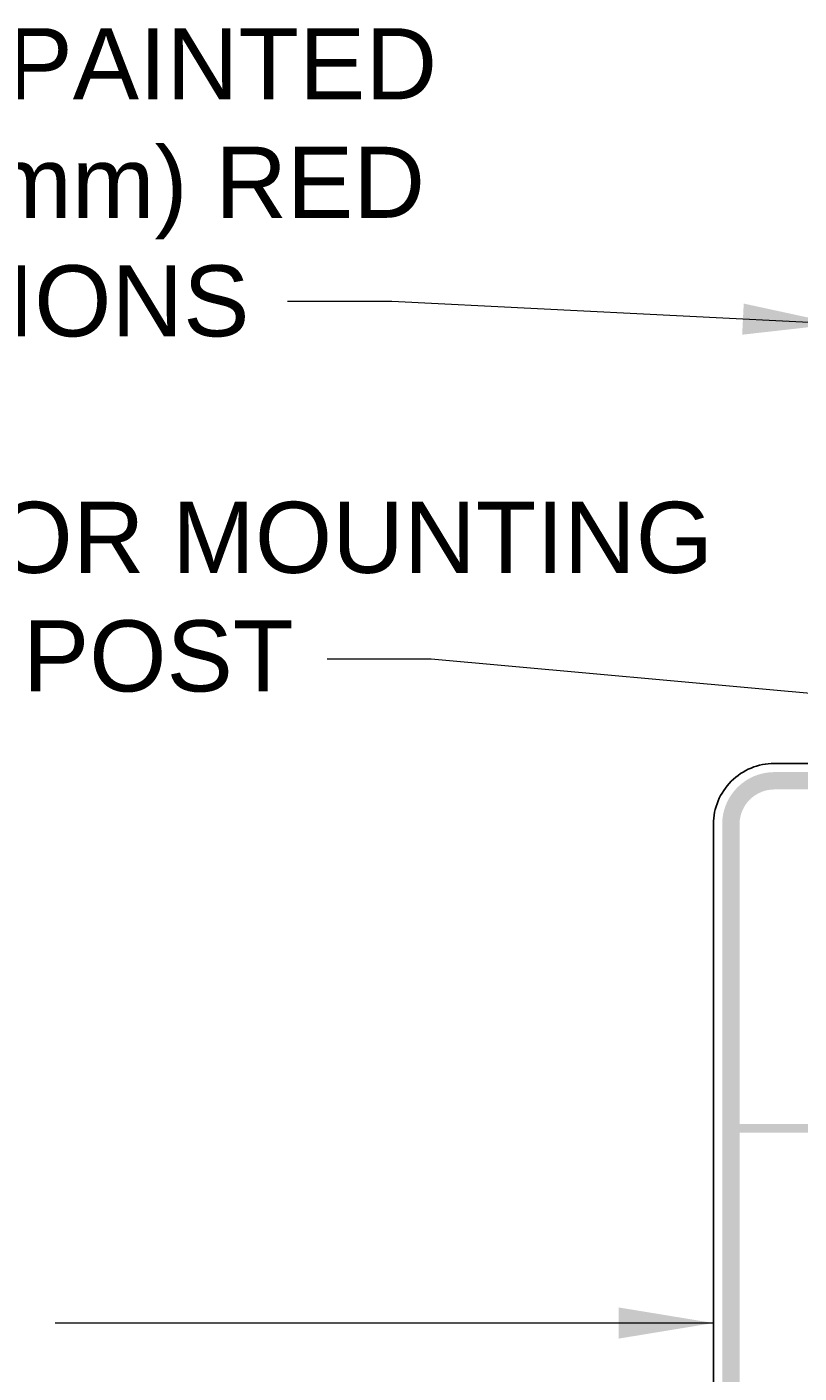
# Model space of a CAD drawing. Header units: inches. Extents: x 0 to 8.5, y 0 to 11.
# Tile 9 of 14: x 2.3 to 3.3, y 7.2 to 9. Entities that reach past the tile are written whole.
import ezdxf
from ezdxf.enums import TextEntityAlignment as Align

# ---------------------------------------------------------------- set-up
doc = ezdxf.new("R2010")
doc.units = ezdxf.units.IN
doc.header["$LTSCALE"] = 0.5
doc.header["$MEASUREMENT"] = 0
doc.layers.get('0').update_dxf_attribs({"linetype": 'CONTINUOUS', "lineweight": 35})
doc.layers.add('C-ROAD-SIGN', color=1, linetype='CONTINUOUS', lineweight=25)
doc.layers.add('G-ANNO-TEXT', color=7, linetype='CONTINUOUS')
doc.styles.add('01-E-BLDG-1_1', font='arial.ttf', dxfattribs={"height": 0.09375})
doc.styles.add('Style-CHAR_FAST_FONT', font='CHAR_FAST_FONT.shx')
doc.dimstyles.new('01-E-BLDG-1_1', dxfattribs={"dimtxt": 0.09375, "dimasz": 0.125, "dimexe": 0.0625, "dimexo": 0.0625, "dimgap": 0.0625, "dimtad": 1, "dimdec": 4, "dimzin": 3, "dimdsep": 46, "dimlunit": 4, "dimtxsty": '01-E-BLDG-1_1', "dimcen": 0.0625, "dimclrd": 1, "dimclre": 1, "dimclrt": 256, "dimazin": 0, "dimtfac": 1, "dimtdec": 4, "dimtmove": 1, "dimatfit": 3, "dimfxl": 1, "dimfrac": 2, "dimtolj": 1, "dimtzin": 3, "dimlwd": 0, "dimlwe": 0, "dimarcsym": 0})

# ---------------------------------------------------------------- blocks, each defined once
blk = doc.blocks.new('GSDIVH')
at = {"extrusion": (0, 0, -1)}
blk.add_solid([(0, 0.0417), (0, 0), (-3.25, 0.0417), (-3.25, 0)], dxfattribs=at)
blk = doc.blocks.new('GSPANL')
blk.add_hatch(color=256).paths.add_polyline_path([(-1.4575, -1.7083), (1.4583, -1.7083, 0.414214), (1.7083, -1.4583), (1.7083, 1.4583, 0.414214), (1.4583, 1.7083), (-1.4583, 1.7083, 0.414214), (-1.7083, 1.4583), (-1.7083, -1.4583, 0.414214), (-1.4583, -1.7083), (-1.4583, -1.625, -0.414214), (-1.625, -1.4583), (-1.625, 1.4583, -0.414214), (-1.4583, 1.625), (1.4583, 1.625, -0.414214), (1.625, 1.4583), (1.625, -1.4583, -0.414214), (1.4583, -1.625), (-1.4575, -1.625)])
at = {"flags": 128}
blk.add_lwpolyline([(-1.4583, -1.75), (1.4583, -1.75, 0.414214), (1.75, -1.4583), (1.75, 1.4583, 0.414214), (1.4583, 1.75), (-1.4583, 1.75, 0.414214), (-1.75, 1.4583), (-1.75, -1.4583, 0.414214)], format="xyb", close=True, dxfattribs=at)
blk.add_blockref('GSDIVH', (-1.625, -0.0208))
at = {"style": 'Style-CHAR_FAST_FONT', "width": 1.02}
for s in ['levels:GSCOLORFILL*GSBWFILL*GSOUTLINE', 'panelStyle:LOW AIRCRAFT2.ssi', 'constructPanels:36*24*18', 'panelRoundCorners:0', 'constructPanelMode:0', 'panelName:name', 'panelStation:none', 'panelWidthLock:0', 'panelHeightLock:0', 'panelQuantity:1', 'panelMaterial:0', 'legendMaterial:0', 'panelMounting:0', 'marginAlign:9', 'panelStandard:1', 'panelSizes:']:
    blk.add_text(s, height=0.0000833, dxfattribs=at).set_placement((0, 1.7498), align=Align.CENTER)

msp = doc.modelspace()

# ---------------------------------------------------------------- block references
at = {"layer": 'C-ROAD-SIGN', "xscale": 0.275, "yscale": 0.275, "zscale": 0.275}
msp.add_blockref('GSPANL', (3.66595, 7.50067), dxfattribs=at)

# ---------------------------------------------------------------- texts
at = {"layer": 'G-ANNO-TEXT', "char_height": 0.09375, "attachment_point": 1, "rotation": 360, "style": '01-E-BLDG-1_1'}
for s, insert, width in [('\\A1;3-SECTION SIGNAL HEAD PAINTED YELLOW WITH 2-1\'-0" (300mm) RED AND 1-YELLOW LED SECTIONS', (0.60109, 8.95121), 2.2659473), ('\\A1;SLIP FITTER ASSEMBLY FOR MOUNTING SIGNAL HEAD ON TOP OF POST', (0.60109, 8.32682), 2.5884429)]:
    msp.add_mtext(s, dxfattribs=dict(at, insert=insert, width=width))

# ---------------------------------------------------------------- leaders
at = {"layer": 'G-ANNO-TEXT'}
for points in [[(3.3484, 8.56129, 0.02984), (2.76078, 8.59108, 0.02984), (2.62342, 8.59108, 0.02984)], [(3.57428, 8.05, 0.02984), (2.81268, 8.11951, 0.02984), (2.67533, 8.11951, 0.02984)], [(3.1847, 7.24412), (2.31705, 7.24412)]]:
    msp.add_leader(points, dimstyle='01-E-BLDG-1_1', dxfattribs=at)

doc.saveas('drawing.dxf')
